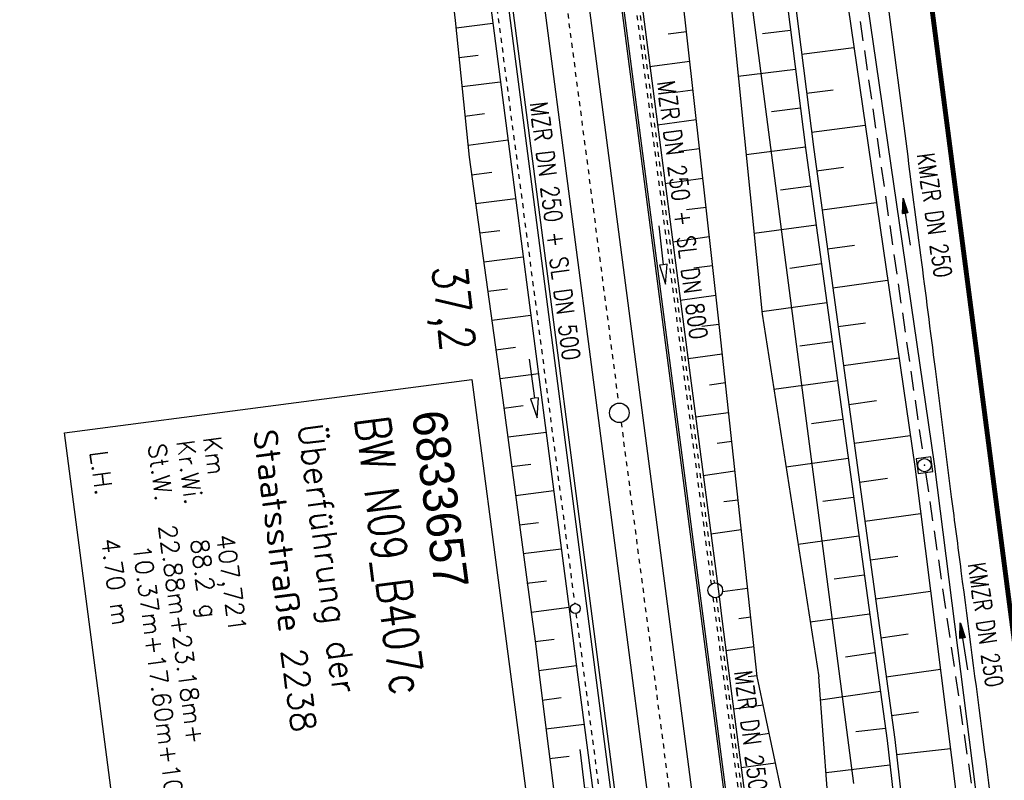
# Model space of a CAD drawing. Extents: x 446005 to 446745, y 447032 to 448234.
# Tile 91 of 127: x 446297 to 446397, y 447492 to 447569. Entities that reach past the tile are written whole.
import ezdxf
from ezdxf.enums import TextEntityAlignment as Align

# ---------------------------------------------------------------- set-up
doc = ezdxf.new("R2010")
doc.units = 0
doc.header["$LTSCALE"] = 2
doc.header["$MEASUREMENT"] = 0
for name, pattern in [('ACAD_ISO03W100', [0.5, 0.25, -0.25]), ('ACAD_ISO10W100W', [0.5, 0.25, -0.25]), ('AUSGEZOGEN', [0]), ('GESTRICH-X2', [1.5, 1, -0.5]), ('STRICHLINIEX2', [0.5, 0.25, -0.25])]:
    doc.linetypes.add(name, pattern=pattern)
doc.layers.get('0').update_dxf_attribs({"linetype": 'AUSGEZOGEN'})
for name, color, linetype in [('200-GRENZL-BAB', 7, 'AUSGEZOGEN'), ('BOESCHG', 250, 'AUSGEZOGEN'), ('BW-SCHRIFT', 250, 'AUSGEZOGEN'), ('DB-Bahnachse', 7, 'CONTINUOUS'), ('DB-Böschungen', 15, 'CONTINUOUS'), ('DB-Gleisachse', 7, 'CONTINUOUS'), ('DB-Kabelanlagen', 15, 'CONTINUOUS'), ('DB-Tiefenentwässerung', 15, 'CONTINUOUS'), ('FBRTOP', 250, 'AUSGEZOGEN'), ('KANAL', 7, 'GESTRICH-X2'), ('MULDE', 250, 'AUSGEZOGEN'), ('PFEIL', 7, 'CONTINUOUS'), ('SCHSYMBOL', 200, 'AUSGEZOGEN'), ('TEXTO', 4, 'CONTINUOUS')]:
    doc.layers.add(name, color=color, linetype=linetype)
doc.styles.add('ROMANS', font='romans.shx', dxfattribs={"width": 0.8})
doc.styles.add('UNIR-O', font='unir_o.shx', dxfattribs={"height": 2.5})

# ---------------------------------------------------------------- blocks, each defined once
blk = doc.blocks.new('20')
blk.add_lwpolyline([(-0.75, -0.75), (0.75, -0.75), (0.75, 0.75), (-0.75, 0.75)], close=True)
blk.add_circle((0, 0), 0.676)
blk.add_point((0, 0))
blk = doc.blocks.new('PFEIL2')
at = {"color": 0}
for p, q in [((0.88, 0), (-2.4, -0.01)), ((0.88, -0.27), (0.88, 0.28)), ((0.88, 0.28), (2.43, 0.01)), ((0.91, 0.27), (0.88, 0.26)), ((0.97, 0.26), (0.88, 0.25)), ((1.02, 0.25), (0.88, 0.23)), ((1.07, 0.24), (0.88, 0.21)), ((1.13, 0.23), (0.88, 0.19)), ((1.18, 0.22), (0.88, 0.17)), ((1.24, 0.21), (0.88, 0.15)), ((1.29, 0.21), (0.88, 0.14)), ((1.34, 0.2), (0.88, 0.12)), ((1.4, 0.19), (0.88, 0.1)), ((1.45, 0.18), (0.88, 0.08)), ((1.51, 0.17), (0.88, 0.06)), ((1.56, 0.16), (0.88, 0.04)), ((1.61, 0.15), (0.88, 0.02)), ((1.67, 0.14), (0.88, 0.01)), ((1.72, 0.13), (0.88, -0.01)), ((1.78, 0.12), (0.88, -0.03)), ((1.83, 0.11), (0.88, -0.05)), ((1.88, 0.1), (0.88, -0.07)), ((1.94, 0.09), (0.88, -0.09)), ((2.05, 0.08), (0.88, -0.12)), ((1.99, 0.08), (0.88, -0.11)), ((2.1, 0.07), (0.88, -0.14)), ((2.15, 0.06), (0.88, -0.16)), ((2.21, 0.05), (0.88, -0.18)), ((2.26, 0.04), (0.88, -0.2)), ((2.32, 0.03), (0.88, -0.22)), ((2.37, 0.02), (0.88, -0.23)), ((2.42, 0.01), (0.88, -0.25)), ((2.43, 0.01), (0.88, -0.27))]:
    blk.add_line(p, q, dxfattribs=at)

msp = doc.modelspace()

# ---------------------------------------------------------------- linework, layer by layer
at = {"layer": '200-GRENZL-BAB', "flags": 128}
msp.add_lwpolyline([(446370.55, 447576.26), (446381.62, 447491.39)], dxfattribs=at)
at = {"layer": 'BOESCHG'}
for p, q in [((446372.36, 447567.79), (446375.23, 447568.15)), ((446375.23, 447568.15), (446375.23, 447568.15)), ((446376.35, 447565.7), (446381.67, 447566.37)), ((446369.89, 447563.44), (446375.74, 447564.18)), ((446375.73, 447564.18), (446375.74, 447564.18)), ((446376.85, 447561.73), (446379.55, 447562.07)), ((446373.27, 447559.84), (446376.24, 447560.22)), ((446376.24, 447560.22), (446376.24, 447560.22)), ((446377.36, 447557.76), (446382.82, 447558.46)), ((446370.69, 447555.48), (446376.74, 447556.25)), ((446376.74, 447556.25), (446376.74, 447556.25)), ((446377.88, 447553.8), (446380.63, 447554.18)), ((446374.19, 447551.86), (446377.28, 447552.28)), ((446377.28, 447552.28), (446377.28, 447552.28)), ((446378.43, 447549.83), (446383.96, 447550.6)), ((446371.5, 447547.45), (446377.83, 447548.32)), ((446377.83, 447548.32), (446377.83, 447548.32)), ((446378.97, 447545.87), (446381.75, 447546.25)), ((446375.14, 447543.91), (446378.37, 447544.36)), ((446378.37, 447544.36), (446378.37, 447544.36)), ((446379.52, 447541.91), (446385.11, 447542.68)), ((446372.3, 447539.49), (446378.92, 447540.4)), ((446378.92, 447540.4), (446378.92, 447540.4)), ((446380.06, 447537.95), (446382.87, 447538.33)), ((446376.18, 447535.98), (446379.46, 447536.43)), ((446379.46, 447536.43), (446379.46, 447536.43)), ((446380.61, 447533.98), (446386.26, 447534.76)), ((446373.52, 447531.58), (446380.01, 447532.47)), ((446380.01, 447532.47), (446380.01, 447532.47)), ((446381.15, 447530.02), (446383.99, 447530.41)), ((446377.35, 447528.07), (446380.55, 447528.51)), ((446380.55, 447528.51), (446380.55, 447528.51)), ((446381.7, 447526.06), (446387.41, 447526.84)), ((446374.76, 447523.67), (446381.1, 447524.55)), ((446381.1, 447524.54), (446381.1, 447524.55)), ((446382.24, 447522.1), (446385.1, 447522.49)), ((446378.51, 447520.15), (446381.64, 447520.58)), ((446381.64, 447520.58), (446381.64, 447520.58)), ((446382.79, 447518.13), (446388.47, 447518.91)), ((446375.99, 447515.77), (446382.19, 447516.62)), ((446382.19, 447516.62), (446382.19, 447516.62)), ((446383.33, 447514.17), (446386.15, 447514.56)), ((446379.67, 447512.24), (446382.73, 447512.66)), ((446382.73, 447512.66), (446382.73, 447512.66)), ((446383.88, 447510.21), (446389.48, 447510.98)), ((446377.22, 447507.86), (446383.28, 447508.69)), ((446383.28, 447508.69), (446383.28, 447508.69)), ((446384.42, 447506.25), (446387.2, 447506.63)), ((446380.83, 447504.32), (446383.82, 447504.73)), ((446383.82, 447504.73), (446383.82, 447504.73)), ((446384.97, 447502.28), (446390.49, 447503.04)), ((446384.37, 447500.77), (446378.28, 447499.9)), ((446384.37, 447500.77), (446384.37, 447500.77)), ((446384.37, 447500.77), (446384.37, 447500.77)), ((446385.51, 447498.32), (446388.25, 447498.7)), ((446384.89, 447496.99), (446381.87, 447496.65)), ((446384.91, 447496.81), (446384.91, 447496.81)), ((446384.91, 447496.81), (446384.91, 447496.81)), ((446386.02, 447494.35), (446391.51, 447494.98)), ((446385.34, 447493.26), (446378.84, 447492.48)), ((446385.39, 447492.83), (446385.39, 447492.83)), ((446385.39, 447492.83), (446385.39, 447492.83))]:
    msp.add_line(p, q, dxfattribs=at)
at = {"layer": 'BOESCHG', "flags": 128}
for points in [[(446363.99, 447659.26), (446364.28, 447657.43), (446368.6, 447621.98), (446369.18, 447615.82), (446376.79, 447555.88), (446385.05, 447495.77), (446387.5, 447474.31)], [(446376.93, 447478.26), (446371.83, 447502.3), (446367.87, 447538.81), (446359.16, 447616.91)], [(446364.45, 447617.59), (446372.33, 447539.22), (446378.1, 447502.25)]]:
    msp.add_lwpolyline(points, dxfattribs=at)
at = {"layer": 'BOESCHG'}
for points in [[(446364.78, 447659.38), (446365.06, 447657.39), (446369.39, 447622.07), (446369.98, 447615.9), (446377.58, 447555.98), (446385.85, 447495.88), (446388.27, 447474.56)], [(446379.44, 447484.53), (446378.1, 447502.25)]]:
    msp.add_lwpolyline(points, dxfattribs=at)
at = {"layer": 'BW-SCHRIFT'}
msp.add_lwpolyline([(446342.77, 447532.54), (446349.2, 447483.37), (446307.69, 447477.94), (446301.26, 447527.11)], close=True, dxfattribs=at)
at = {"layer": 'DB-Bahnachse', "linetype": 'ACAD_ISO10W100W'}
for points in [[(446345.01, 447627.34), (446357.7, 447530.16)], [(446357.96, 447528.18), (446370.65, 447431)]]:
    msp.add_lwpolyline(points, dxfattribs=at)
at = {"layer": 'DB-Bahnachse', "linetype": 'Continuous'}
msp.add_circle((446357.78, 447529.16), 1, dxfattribs=at)
at = {"layer": 'DB-Böschungen', "linetype": 'Continuous'}
for points in [[(446304.21, 447813.5), (446305.26, 447807.53), (446306.39, 447802.63), (446307.81, 447793.74), (446310.46, 447777.95), (446314.14, 447753.22), (446319.21, 447728.66), (446320.71, 447722.8), (446323.29, 447703.97), (446325.04, 447692.1), (446326.82, 447679.22), (446329.65, 447654.38), (446330.13, 447651.42), (446332.88, 447629.59), (446336.36, 447604.83), (446339.75, 447580.06), (446341.07, 447569.14), (446342.48, 447555.21), (446345.91, 447530.44), (446348.82, 447508.63), (446349.24, 447505.66), (446349.7, 447501.69), (446352.29, 447481.15)], [(446330.38, 447679.72), (446333.61, 447654.93), (446334.04, 447651.96), (446336.9, 447630.15), (446340.13, 447605.36), (446343.36, 447580.57), (446344.79, 447569.66), (446346.59, 447555.78), (446349.83, 447530.99), (446352.68, 447509.17), (446353.06, 447506.19), (446353.56, 447502.23), (446355.44, 447487.86)], [(446358.65, 447581.62), (446359.96, 447571.63), (446361.77, 447557.74), (446365, 447532.95), (446367.94, 447510.44)], [(446344.9, 447568.82), (446341.17, 447568.35)], [(446364.62, 447567.98), (446362.77, 447567.75)], [(446341.45, 447565.36), (446343.39, 447565.6)], [(446360.87, 447564.43), (446364.95, 447565)], [(446345.65, 447562.86), (446341.78, 447562.37)], [(446365.28, 447562.02), (446363.22, 447561.76)], [(446342.05, 447559.39), (446344.04, 447559.64)], [(446361.67, 447558.49), (446365.61, 447559.04)], [(446346.45, 447556.92), (446342.38, 447556.4)], [(446365.95, 447556.05), (446363.83, 447555.79)], [(446342.71, 447553.42), (446344.79, 447553.68)], [(446362.42, 447552.53), (446366.28, 447553.08)], [(446347.2, 447550.96), (446343.13, 447550.45)], [(446366.61, 447550.09), (446364.63, 447549.84)], [(446343.56, 447547.48), (446345.59, 447547.74)], [(446363.23, 447546.59), (446366.94, 447547.11)], [(446348, 447545.02), (446343.98, 447544.51)], [(446367.28, 447544.13), (446365.38, 447543.89)], [(446344.41, 447541.54), (446346.39, 447541.79)], [(446363.98, 447540.64), (446367.61, 447541.14)], [(446348.75, 447539.06), (446344.79, 447538.56)], [(446367.94, 447538.16), (446366.18, 447537.94)], [(446345.21, 447535.59), (446347.2, 447535.84)], [(446364.78, 447534.69), (446368.26, 447535.18)], [(446349.56, 447533.12), (446345.64, 447532.62)], [(446368.59, 447532.2), (446366.98, 447531.99)], [(446346.01, 447529.65), (446348, 447529.9)], [(446365.53, 447528.74), (446368.91, 447529.21)], [(446350.31, 447527.17), (446346.44, 447526.68)], [(446369.23, 447526.23), (446367.74, 447526.04)], [(446346.81, 447523.7), (446348.75, 447523.94)], [(446366.33, 447522.79), (446369.56, 447523.24)], [(446351.11, 447521.22), (446347.19, 447520.72)], [(446369.88, 447520.26), (446368.44, 447520.08)], [(446347.62, 447517.75), (446349.55, 447518)], [(446367.09, 447516.84), (446370.2, 447517.28)], [(446351.86, 447515.27), (446347.99, 447514.78)], [(446348.37, 447511.8), (446350.35, 447512.05)], [(446368.29, 447510.95), (446370.85, 447511.31)], [(446367.94, 447510.44), (446368.23, 447508.16), (446368.73, 447504.19), (446371.46, 447483.37), (446373.25, 447469.67)], [(446352.66, 447509.32), (446348.79, 447508.83)], [(446371.17, 447508.33), (446369.94, 447508.18)], [(446349.22, 447505.86), (446351.15, 447506.11)], [(446368.64, 447504.94), (446371.5, 447505.34)], [(446353.42, 447503.37), (446349.55, 447502.88)], [(446371.82, 447502.37), (446370.89, 447502.25)], [(446349.92, 447499.9), (446351.86, 447500.15)], [(446369.44, 447498.99), (446372.44, 447499.41)], [(446354.19, 447497.42), (446350.3, 447496.93)], [(446354.22, 447497.42), (446354.19, 447497.42)], [(446373.06, 447496.48), (446371.99, 447496.34)], [(446350.67, 447493.95), (446352.66, 447494.2)], [(446370.19, 447493.04), (446373.69, 447493.52)]]:
    msp.add_lwpolyline(points, dxfattribs=at)
at = {"layer": 'DB-Gleisachse', "linetype": 'Continuous'}
for p, q in [((446318.85, 447810.28), (446363.74, 447466.57)), ((446323.32, 447810.86), (446368.09, 447467.99))]:
    msp.add_line(p, q, dxfattribs=at)
at = {"layer": 'DB-Kabelanlagen', "linetype": 'Continuous'}
for p, q in [((446345.04, 447669.59), (446371.23, 447469.01)), ((446345.25, 447669.62), (446371.44, 447469.08)), ((446333.77, 447667.88), (446360.2, 447465.43)), ((446334.16, 447667.94), (446360.59, 447465.55))]:
    msp.add_line(p, q, dxfattribs=at)
at = {"layer": 'DB-Tiefenentwässerung', "linetype": 'ACAD_ISO03W100'}
for p, q in [((446358.02, 447581.55), (446367.14, 447511.71)), ((446344.02, 447580.25), (446353.23, 447509.72)), ((446367.32, 447510.37), (446376.47, 447440.32)), ((446353.36, 447508.73), (446356.86, 447481.95))]:
    msp.add_line(p, q, dxfattribs=at)
at = {"layer": 'DB-Tiefenentwässerung', "linetype": 'STRICHLINIEX2'}
for p, q in [((446358.35, 447581.52), (446367.45, 447511.83)), ((446367.65, 447510.34), (446376.78, 447440.43))]:
    msp.add_line(p, q, dxfattribs=at)
at = {"layer": 'DB-Tiefenentwässerung', "linetype": 'Continuous'}
for points in [[(446361.79, 447548.21), (446362.26, 447544.24), (446361.86, 447544.2), (446362.49, 447542.26), (446362.65, 447544.29), (446362.26, 447544.24)], [(446348.6, 447534.61), (446349.14, 447530.64), (446348.74, 447530.59), (446349.41, 447528.66), (446349.54, 447530.69), (446349.14, 447530.64)], [(446353.76, 447494.86), (446354.22, 447490.89), (446353.82, 447490.84), (446354.45, 447488.9), (446354.62, 447490.94), (446354.22, 447490.89)]]:
    msp.add_lwpolyline(points, dxfattribs=at)
for centre, radius in [((446367.55, 447511.08), 0.75), ((446353.3, 447509.22), 0.5)]:
    msp.add_circle(centre, radius, dxfattribs=at)
at = {"layer": 'FBRTOP'}
for points in [[(446398.98, 447461.24, -0.000047), (446398.99, 447461.13, 0.002049), (446399.05, 447460.54, 0.011923), (446399.14, 447459.91, 0.001258), (446400.12, 447453.95, 0.000853), (446400.93, 447449.09, -0.001543), (446401.38, 447446.41, -0.00355), (446402.29, 447440.57, 0.003292), (446403.28, 447434.27, 0.00022), (446403.77, 447431.21, 0.000073), (446405.28, 447422, 0.001325), (446406.73, 447413.32, -0.004232), (446407.16, 447410.6, -0.005148), (446407.33, 447409.39, -0.000518), (446408.89, 447397.38, -0.000081), (446411.26, 447379.01, 0.000235), (446412.08, 447372.66, 0.000006), (446414.08, 447357.13, 0.00001), (446415.26, 447348.07, 0.000016), (446416.85, 447335.74, -0.000001), (446418.45, 447323.41, -0.000146)], [(446363.33, 447740.45, 0.000002), (446366.28, 447717.76, 0.000326)], [(446378.87, 447619.24, 0.000047), (446381.37, 447599.87, 0.000169)], [(446382.06, 447594.49, 0.000024), (446383.82, 447580.93, 0.00003), (446385.23, 447570.01, 0.000203), (446386.85, 447557.61, -0.000245), (446388.46, 447545.21, -0.000973), (446389.94, 447533.63, 0.000865), (446391.6, 447520.6, 0.00022), (446392.58, 447513.05, -0.000097), (446394.81, 447495.91, -0.000209), (446397.11, 447478.1, -0.000581)]]:
    msp.add_lwpolyline(points, format="xyb", dxfattribs=at)
at = {"layer": 'FBRTOP', "const_width": 0.5}
msp.add_lwpolyline([(446372.8, 447699.6), (446383.46, 447617.7), (446401.53, 447478.89, -0.000003)], format="xyb", dxfattribs=at)
at = {"layer": 'KANAL'}
for p, q in [((446381.88, 447572), (446388.75, 447524.56)), ((446388.97, 447523.09), (446396.12, 447474.44))]:
    msp.add_line(p, q, dxfattribs=at)
at = {"layer": 'MULDE'}
for points in [[(446352.08, 447809.74), (446372.95, 447657.22), (446375.91, 447629.88), (446382.75, 447572.86), (446389.85, 447523.96), (446395.22, 447481.64), (446395.83, 447477.03)], [(446370.97, 447656.98), (446373.93, 447629.65), (446380.77, 447572.6), (446387.87, 447523.69), (446393.23, 447481.38), (446393.9, 447476.4)]]:
    msp.add_lwpolyline(points, dxfattribs=at)

# ---------------------------------------------------------------- block references
at = {"layer": 'PFEIL'}
for p, rotation in [((446387.04, 447548.62), 98.25729999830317), ((446392.88, 447505.35), 98.36019999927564)]:
    msp.add_blockref('PFEIL2', p, dxfattribs=dict(at, rotation=rotation))
at = {"layer": 'SCHSYMBOL', "rotation": 277.4164}
msp.add_blockref('20', (446388.86, 447523.83), dxfattribs=at)

# ---------------------------------------------------------------- texts
at = {"layer": 'BW-SCHRIFT', "style": 'ROMANS', "width": 0.8}
msp.add_text('BW N09_B407c', height=3.5, rotation=277.4313, dxfattribs=at).set_placement((446330.85, 447528.57))
at = {"layer": 'BW-SCHRIFT'}
for s, height, style, p in [('6833657', 3.5, 'UNIR-O', (446336.64, 447529.17)), ('Überführung der', 2.5, 'ROMANS', (446325.03, 447527.91)), ('Km', 1.8, 'ROMANS', (446315.39, 447526.65)), ('Staatsstraße 2238', 2.5, 'ROMANS', (446320.43, 447527.3)), ('St.W.  22.88m+23.18m+', 1.8, 'ROMANS', (446309.77, 447525.91)), ('Kr.Wi.', 1.8, 'ROMANS', (446312.68, 447526.29)), ('L.H.   4.70 m', 1.8, 'ROMANS', (446303.84, 447525.18)), ('407,721', 1.8, 'ROMANS', (446316.73, 447516.68)), ('10.37m+17.60m+10.38m', 1.8, 'ROMANS', (446308.22, 447515.59)), ('88.2 g', 1.8, 'ROMANS', (446314.09, 447516.19))]:
    msp.add_text(s, height=height, rotation=277.4313, dxfattribs=dict(at, style=style)).set_placement(p)
at = {"layer": 'DB-Bahnachse', "linetype": 'Continuous', "style": 'ROMANS', "width": 0.8337}
msp.add_text('37,2', height=3.5, rotation=276.3016, dxfattribs=at).set_placement((446338.69, 447544.02))
at = {"layer": 'DB-Tiefenentwässerung', "linetype": 'Continuous', "style": 'ROMANS', "width": 0.8}
for s, p in [('MZR DN 250 + SL DN 800', (446361.63, 447562.88)), ('MZR DN 250 + SL DN 500', (446348.66, 447560.73)), ('MZR DN 250 + SL DN 800', (446369.49, 447502.8))]:
    msp.add_text(s, height=1.8, rotation=277.3, dxfattribs=at).set_placement(p)
at = {"layer": 'TEXTO', "style": 'ROMANS', "width": 0.75}
for rotation, p in [(278.2573, (446388.99, 447549.16)), (278.3602, (446394.21, 447507.44))]:
    msp.add_text('KMZR DN 250', height=1.8, rotation=rotation, dxfattribs=at).set_placement(p, align=Align.CENTER)

doc.saveas('drawing.dxf')
